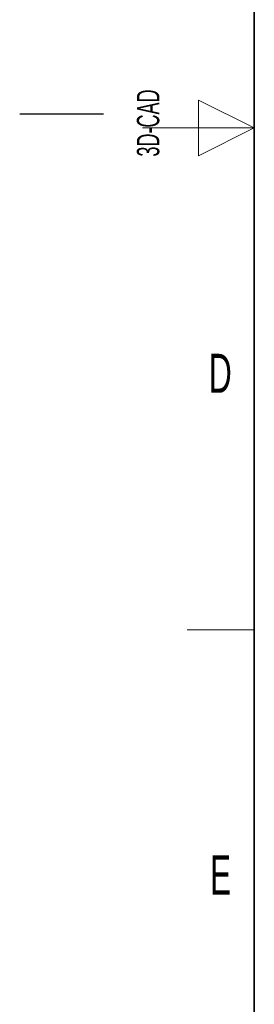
# Model space of a CAD drawing. Header units: millimetres. Extents: x 5 to 418, y 2 to 292.
# Tile 2 of 41: x 5 to 26, y 69 to 157. Entities that reach past the tile are written whole.
import ezdxf

# ---------------------------------------------------------------- set-up
doc = ezdxf.new("R2010")
doc.units = ezdxf.units.MM
doc.layers.add('SLD-0', color=7, linetype='Continuous')
doc.styles.add('SLDTEXTSTYLE0', font='TXT', dxfattribs={"width": 0.605})

msp = doc.modelspace()

# ---------------------------------------------------------------- linework, layer by layer
at = {"layer": 'SLD-0', "lineweight": 35}
msp.add_line((26, 282.5), (26, 12), dxfattribs=at)
at = {"layer": 'SLD-0', "color": 7, "linetype": 'Continuous', "lineweight": 18}
for p, q in [((26, 147.25), (21, 149.75)), ((21, 149.75), (21, 144.75)), ((16, 147.25), (26, 147.25)), ((21, 144.75), (26, 147.25))]:
    msp.add_line(p, q, dxfattribs=at)
at = {"layer": 'SLD-0'}
msp.add_line((12.5, 148.5), (5, 148.5), dxfattribs=at)
at = {"layer": 'SLD-0', "lineweight": 18}
msp.add_line((20, 102.25), (26, 102.25), dxfattribs=at)

# ---------------------------------------------------------------- texts
at = {"layer": 'SLD-0', "char_height": 2, "attachment_point": 1, "rotation": 90, "style": 'SLDTEXTSTYLE0'}
for s, insert in [('3D-CAD', (15.4939, 144.6806)), ('noch Dritten zugänglich gemacht werden, und sie darf durch den Empfänger oder', (12.2299, 7.2381)), ('Ohne unsere vorherige Zustimmung darf diese Zeichnung weder vervielfältigt,', (9.2299, 7.2381)), ('Dritte auch nicht in anderer Weise missbräuchlich verwendet werden.', (15.2299, 7.2381))]:
    msp.add_mtext(s, dxfattribs=dict(at, insert=insert))
at = {"layer": 'SLD-0', "char_height": 3.5, "attachment_point": 2, "style": 'SLDTEXTSTYLE0'}
for s, insert in [('D', (22.9597, 127.0011)), ('E', (22.9816, 82.0011))]:
    msp.add_mtext(s, dxfattribs=dict(at, insert=insert))

doc.saveas('drawing.dxf')
